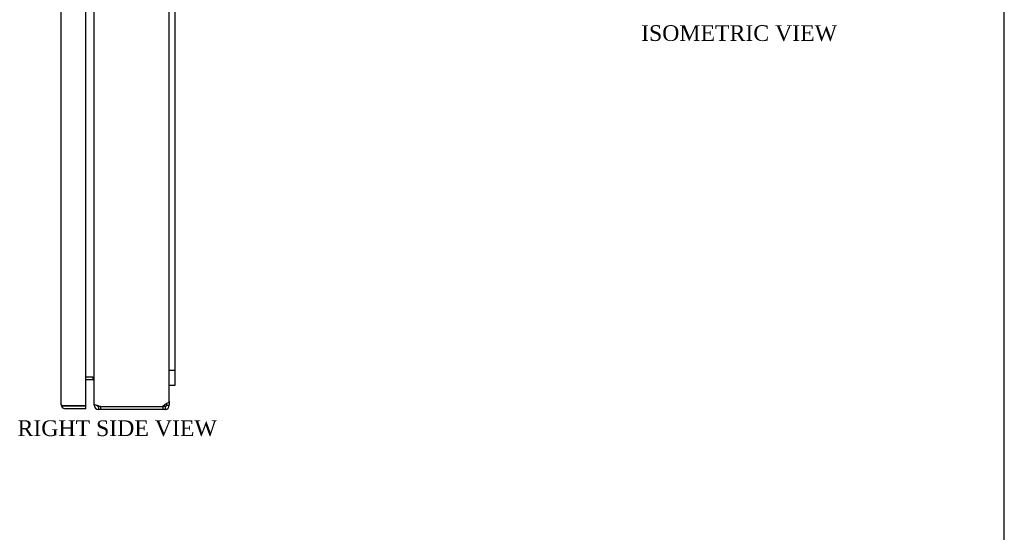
# Model space of a CAD drawing. Header units: inches. Extents: x 0.2 to 77.9, y -0.5 to 51.8.
# Tile 3 of 4: x 52.9 to 77.9, y 12.6 to 25.6. Entities that reach past the tile are written whole.
import ezdxf
from ezdxf.enums import TextEntityAlignment as Align

# ---------------------------------------------------------------- set-up
doc = ezdxf.new("R2010")
doc.units = ezdxf.units.IN
doc.header["$MEASUREMENT"] = 0
for name, color, linetype in [('COM56539-4', 7, 'Continuous'), ('COM56540-4', 7, 'Continuous'), ('COM71234-4', 7, 'Continuous'), ('Default', 7, 'Continuous'), ('GSK11134', 7, 'Continuous'), ('LOK10007', 7, 'Continuous')]:
    doc.layers.add(name, color=color, linetype=linetype)
doc.styles.add('SEACAD_Times_New_Roman', font='times.ttf')

# ---------------------------------------------------------------- blocks, each defined once
blk = doc.blocks.new('SE4')
at = {"layer": 'COM56539-4', "color": 7, "linetype": 'Continuous'}
for p, q in [((54.8601506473, 37.8834198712), (54.9145185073, 37.8834198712)), ((54.8601506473, 37.8114198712), (54.8601506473, 37.8834198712)), ((54.8601506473, 37.8114198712), (54.9145185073, 37.8114198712)), ((54.9145185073, 37.8834198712), (56.4977827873, 37.8834198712)), ((54.9145185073, 37.8114198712), (54.9145185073, 37.8834198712)), ((56.4977827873, 37.8114198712), (56.4977827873, 37.8834198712)), ((56.4977827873, 37.8834198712), (56.5521506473, 37.8834198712)), ((56.4977827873, 37.8114198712), (56.5521506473, 37.8114198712)), ((56.5521506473, 37.8114198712), (56.5521506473, 37.8834198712)), ((54.7965418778, 37.7754198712), (54.7521506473, 37.7754198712)), ((54.7521506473, 37.7539117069), (54.7521506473, 37.7754198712)), ((56.5881506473, 37.7754198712), (56.66015064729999, 37.7754198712)), ((56.5881506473, 37.7754198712), (56.5881506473, 37.7415033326)), ((56.66015064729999, 37.7754198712), (56.66015064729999, 37.6743061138)), ((54.7161506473, 37.1334198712), (54.53515064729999, 37.1334198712)), ((54.7161506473, 37.0614198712), (54.7161506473, 37.1334198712)), ((54.7161506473, 16.4434198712), (54.53515064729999, 16.4434198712)), ((54.7161506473, 16.5154198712), (54.7161506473, 16.4434198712)), ((54.7521506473, 15.8014198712), (54.7521506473, 15.8229280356)), ((54.7965418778, 15.8014198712), (54.7521506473, 15.8014198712)), ((56.5881506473, 15.8353364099), (56.5881506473, 15.8014198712)), ((56.5881506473, 15.8014198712), (56.66015064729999, 15.8014198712)), ((56.66015064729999, 15.9025336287), (56.66015064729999, 15.8014198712)), ((54.9145185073, 15.7654198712), (54.8601506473, 15.7654198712)), ((54.8601506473, 15.7654198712), (54.8601506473, 15.6934198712)), ((54.9145185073, 15.6934198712), (54.8601506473, 15.6934198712)), ((54.9145185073, 15.7654198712), (54.9145185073, 15.6934198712)), ((56.4977827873, 15.6934198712), (54.9145185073, 15.6934198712)), ((56.4977827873, 15.7654198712), (56.4977827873, 15.6934198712)), ((56.5521506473, 15.7654198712), (56.4977827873, 15.7654198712)), ((56.5521506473, 15.6934198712), (56.4977827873, 15.6934198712)), ((56.5521506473, 15.7654198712), (56.5521506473, 15.6934198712))]:
    blk.add_line(p, q, dxfattribs=at)
for centre, radius, start, end in [((54.8601506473, 37.7754198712), 0.1080000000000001, 90, 180), ((54.8601506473, 37.7754198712), 0.0359999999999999, 90, 168.591914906), ((56.5521506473, 37.7754198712), 0.107999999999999, 0, 90), ((56.5521506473, 37.7754198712), 0.0359999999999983, 0, 90), ((54.7161506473, 37.1694198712), 0.0360000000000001, 270, 0), ((54.7161506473, 16.4074198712), 0.036000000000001, 0, 90), ((54.8601506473, 15.8014198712), 0.1079999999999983, 180, 270), ((54.8601506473, 15.8014198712), 0.0360000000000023, 191.4080846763, 270), ((56.5521506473, 15.8014198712), 0.0360000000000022, 270, 0), ((56.5521506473, 15.8014198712), 0.1080000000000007, 270, 360)]:
    blk.add_arc(centre, radius, start, end, dxfattribs=at)
at = {"layer": 'COM56540-4', "color": 7, "linetype": 'Continuous'}
for p, q in [((54.9145185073, 37.8114198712), (54.8601506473, 37.7899117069)), ((56.4977827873, 37.8114198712), (54.9145185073, 37.8114198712)), ((56.4977827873, 37.8114198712), (56.5521506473, 37.7601390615)), ((54.7521506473, 15.8229280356), (54.7521506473, 37.7539117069)), ((56.66015064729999, 15.9025336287), (56.66015064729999, 37.6743061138)), ((54.7161506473, 37.0614198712), (54.53515064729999, 37.0614198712)), ((54.7161506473, 16.5154198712), (54.53515064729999, 16.5154198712)), ((54.8601506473, 15.7869280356), (54.9145185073, 15.7654198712)), ((56.5521506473, 15.816700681), (56.4977827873, 15.7654198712)), ((54.9145185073, 15.7654198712), (56.4977827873, 15.7654198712))]:
    blk.add_line(p, q, dxfattribs=at)
for centre, radius, start, end in [((54.52592655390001, 37.1848279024), 0.2267482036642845, 327.0264770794, 356.1036252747), ((54.52592655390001, 16.3920118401), 0.2267482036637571, 3.8963747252, 32.9735229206)]:
    blk.add_arc(centre, radius, start, end, dxfattribs=at)
for points in [[(54.86015064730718, 37.78991170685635), (54.84601348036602, 37.78691170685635), (54.83188187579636, 37.78391170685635), (54.80575979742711, 37.77791170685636), (54.79377960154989, 37.77491170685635), (54.77378662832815, 37.76891170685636), (54.7657817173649, 37.76591170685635), (54.75496159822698, 37.75991170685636), (54.75215064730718, 37.75691170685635), (54.75215064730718, 37.75391170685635)], [(56.55215064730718, 37.76013906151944), (56.56628983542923, 37.7529852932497), (56.58041942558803, 37.74583357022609), (56.60654149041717, 37.73152807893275), (56.61852169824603, 37.72437533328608), (56.6385146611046, 37.71006984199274), (56.64651958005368, 37.70291709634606), (56.6573396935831, 37.68861160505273), (56.66015064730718, 37.68145988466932), (56.66015064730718, 37.6743061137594)], [(54.75215064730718, 15.82292803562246), (54.75215064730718, 15.81992803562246), (54.754961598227, 15.81692803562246), (54.7657817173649, 15.81092803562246), (54.77378662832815, 15.80792803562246), (54.79377960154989, 15.80192803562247), (54.80575979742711, 15.79892803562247), (54.83188187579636, 15.79292803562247), (54.84601348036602, 15.78992803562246), (54.86015064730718, 15.78692803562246)], [(56.66015064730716, 15.90253362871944), (56.66015064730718, 15.89537986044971), (56.6573396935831, 15.8882281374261), (56.64651958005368, 15.87392264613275), (56.63851466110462, 15.86676990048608), (56.61852169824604, 15.85246440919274), (56.60654149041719, 15.84531166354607), (56.58041942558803, 15.83100617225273), (56.56628983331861, 15.82385445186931), (56.55215064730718, 15.81670068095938)]]:
    blk.add_open_spline(points, degree=3, knots=[0, 0, 0, 0, 0.25, 0.25, 0.5, 0.5, 0.75, 0.75, 1, 1, 1, 1], dxfattribs=at)
at = {"layer": 'COM71234-4', "color": 7, "linetype": 'Continuous'}
for p, q in [((53.9675739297, 37.7960312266), (53.9302552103, 37.8226764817)), ((54.0181506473, 37.8679198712), (54.53515064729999, 37.8679198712)), ((54.53515064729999, 37.8679198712), (54.53515064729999, 37.7959198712)), ((53.91015064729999, 37.7601099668), (53.9101513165, 37.7601099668)), ((53.91015064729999, 15.8169198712), (53.91015064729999, 37.7599198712)), ((53.9101514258, 37.7603299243), (53.9101508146, 37.7601099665)), ((53.9101508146, 37.7599198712), (53.9101514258, 37.7601398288)), ((54.0181506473, 37.7958411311), (53.9302552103, 37.7958411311)), ((54.0181506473, 37.7960312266), (53.9675739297, 37.7960312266)), ((54.0181506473, 37.7960312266), (54.0181506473, 37.7959198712)), ((54.0181506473, 37.7959198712), (54.53515064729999, 37.7959198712)), ((54.53515064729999, 37.7958411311), (54.0181506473, 37.7958411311)), ((54.53515064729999, 15.7809986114), (54.53515064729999, 37.7958411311)), ((53.9101514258, 15.8166999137), (53.9101508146, 15.8169198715)), ((53.9101513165, 15.8167297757), (53.9101508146, 15.8167297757)), ((53.9101508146, 15.8167297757), (53.9101514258, 15.8165098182)), ((54.0181506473, 15.7809986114), (53.9302552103, 15.7809986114)), ((53.9675739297, 15.7808085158), (53.9302552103, 15.7541632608)), ((53.9675739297, 15.7808085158), (54.0181506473, 15.7808085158)), ((54.0181506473, 15.7809986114), (54.53515064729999, 15.7809986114)), ((54.0181506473, 15.7808085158), (54.0181506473, 15.7809198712)), ((54.53515064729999, 15.7809198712), (54.0181506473, 15.7809198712)), ((54.53515064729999, 15.7089198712), (54.53515064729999, 15.7809198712)), ((54.53515064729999, 15.7089198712), (54.0181506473, 15.7089198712))]:
    blk.add_line(p, q, dxfattribs=at)
for centre, radius, start, end in [((54.0181506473, 37.7599198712), 0.1080000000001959, 144.4734792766, 179.7824595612), ((54.0181506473, 37.7599198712), 0.1080000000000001, 90, 144.4734792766), ((54.0181506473, 37.7599198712), 0.1080001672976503, 179.8991512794, 180), ((54.0181506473, 37.7599198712), 0.0359999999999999, 90, 93.7902138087), ((54.0181506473, 15.8169198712), 0.1080000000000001, 180, 180.1008488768), ((54.0181506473, 15.8169198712), 0.1080000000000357, 180.2175404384, 215.5265207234), ((54.0181506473, 15.8169198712), 0.0359999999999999, 266.2097861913, 270), ((54.0181506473, 15.8169198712), 0.1079999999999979, 215.5265207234, 270)]:
    blk.add_arc(centre, radius, start, end, dxfattribs=at)
for points in [[(53.93025521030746, 37.79584113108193), (53.92379068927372, 37.78987354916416), (53.91875849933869, 37.78392966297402), (53.9119554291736, 37.77203277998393), (53.91019365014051, 37.76610532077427), (53.91015142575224, 37.76013982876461)], [(53.93025521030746, 15.78099861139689), (53.92379068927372, 15.78696619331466), (53.91875849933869, 15.79291007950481), (53.9119554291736, 15.8048069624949), (53.91019365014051, 15.81073442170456), (53.91015142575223, 15.8166999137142)]]:
    blk.add_open_spline(points, degree=3, knots=[0, 0, 0, 0, 0.5, 0.5, 1, 1, 1, 1], dxfattribs=at)
at = {"layer": 'GSK11134', "color": 7, "linetype": 'Continuous'}
for p, q in [((56.8101506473, 37.2694198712), (56.66015064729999, 37.2694198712)), ((56.8101506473, 36.8944198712), (56.8101506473, 37.2694198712)), ((56.8101506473, 36.8944198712), (56.66015064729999, 36.8944198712)), ((56.66015064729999, 36.8944198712), (56.8101506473, 36.8944198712)), ((56.8101506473, 16.6824198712), (56.8101506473, 36.8944198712)), ((56.8101506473, 16.6824198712), (56.66015064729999, 16.6824198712)), ((56.8101506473, 16.6824198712), (56.66015064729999, 16.6824198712)), ((56.8101506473, 16.3074198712), (56.8101506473, 16.6824198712)), ((56.66015064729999, 16.3074198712), (56.8101506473, 16.3074198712))]:
    blk.add_line(p, q, dxfattribs=at)
at = {"layer": 'LOK10007', "color": 7, "linetype": 'Continuous'}
for p, q in [((53.8501506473, 27.3384198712), (53.7501506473, 27.2384198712)), ((53.8501506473, 27.3384198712), (53.8501506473, 26.2384198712)), ((53.91015064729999, 27.3384198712), (53.8501506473, 27.3384198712)), ((53.7501506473, 27.2384198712), (53.7501506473, 26.3384198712)), ((53.7501506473, 26.3384198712), (53.8501506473, 26.2384198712)), ((53.8501506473, 26.2384198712), (53.91015064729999, 26.2384198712))]:
    blk.add_line(p, q, dxfattribs=at)
blk = doc.blocks.new('BORDER')
at = {"layer": 'Default', "color": 7, "linetype": 'Continuous'}
blk.add_line((0, 0), (0, 27.86), dxfattribs=at)

msp = doc.modelspace()

# ---------------------------------------------------------------- block references
at = {"layer": 'Default', "color": 7, "xscale": 1.855, "yscale": 1.855, "zscale": 1.855}
msp.add_blockref('BORDER', (77.8878640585, 0.0723713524), dxfattribs=at)
at = {"layer": 'Default'}
msp.add_blockref('SE4', (0, 0), dxfattribs=at)

# ---------------------------------------------------------------- texts
at = {"layer": 'Default', "color": 7, "linetype": 'Continuous', "style": 'SEACAD_Times_New_Roman'}
for s, p in [('ISOMETRIC VIEW', (68.6538902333, 25.4711887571)), ('RIGHT SIDE VIEW', (52.80147766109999, 15.4134198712))]:
    msp.add_text(s, height=0.4, dxfattribs=at).set_placement(p, align=Align.TOP_LEFT)

doc.saveas('drawing.dxf')
